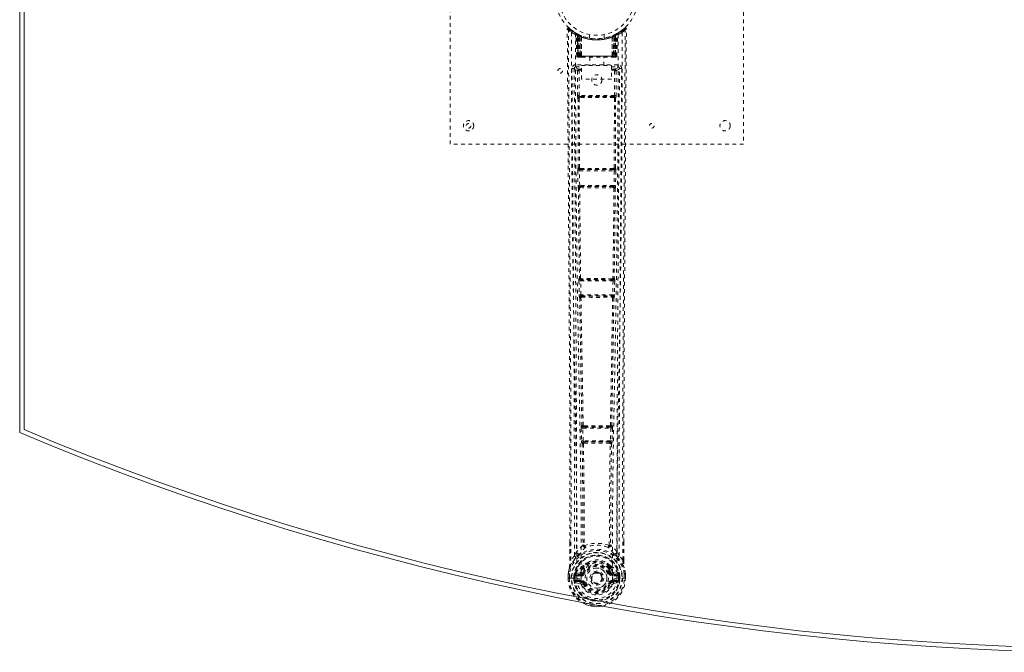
# Model space of a CAD drawing. Header units: inches. Extents: x 4.1 to 63.6, y 10.5 to 46.3.
# Tile 1 of 4: x 4.1 to 31, y 10.5 to 27.8. Entities that reach past the tile are written whole.
import ezdxf

# ---------------------------------------------------------------- set-up
doc = ezdxf.new("R2010")
doc.units = ezdxf.units.IN
doc.header["$MEASUREMENT"] = 0
doc.linetypes.add('SLD-Dashed', pattern=[0.075, 0.05, -0.025])
doc.linetypes.add('SLD-Solid', pattern=[0])

msp = doc.modelspace()

# ---------------------------------------------------------------- linework, layer by layer
at = {"color": 7, "linetype": 'SLD-Solid', "lineweight": 15}
for p, q in [((4.095, 16.541), (4.095, 40.291)), ((4.213, 16.62), (4.213, 40.213)), ((4.213, 40.213), (4.213, 16.62))]:
    msp.add_line(p, q, dxfattribs=at)
at = {"color": 7, "linetype": 'SLD-Dashed', "lineweight": 0}
for p, q in [((15.845, 24.416), (15.845, 32.416)), ((23.845, 32.416), (23.845, 24.416)), ((19.276, 27.443), (19.263, 27.451)), ((19.282, 27.438), (19.268, 27.446)), ((19.291, 27.418), (19.277, 27.426)), ((19.298, 26.82), (19.277, 27.426)), ((19.312, 26.82), (19.291, 27.418)), ((19.361, 27.398), (19.294, 27.432)), ((19.31, 27.411), (19.33, 26.817)), ((20.396, 27.432), (20.329, 27.398)), ((20.357, 26.817), (20.38, 27.411)), ((20.378, 26.82), (20.399, 27.418)), ((20.491, 27.493), (20.389, 27.429)), ((20.392, 26.82), (20.413, 27.426)), ((20.413, 27.426), (20.399, 27.418)), ((20.427, 27.451), (20.414, 27.443)), ((20.602, 27.581), (20.5, 27.5)), ((20.652, 27.558), (20.622, 27.558)), ((19.378, 27.372), (19.31, 27.407)), ((19.33, 26.82), (19.31, 27.407)), ((19.337, 27.378), (19.349, 27.404)), ((19.337, 27.378), (19.337, 26.82)), ((19.338, 26.82), (19.339, 27.377)), ((19.339, 27.377), (19.351, 27.403)), ((19.35, 27.371), (19.363, 27.397)), ((19.351, 26.82), (19.35, 27.371)), ((19.362, 27.397), (19.361, 27.398)), ((19.369, 26.82), (19.369, 27.363)), ((19.378, 27.372), (19.379, 27.371)), ((19.397, 26.82), (19.378, 27.372)), ((19.379, 27.371), (19.398, 26.82)), ((19.382, 27.388), (19.381, 27.389)), ((19.424, 27.342), (19.421, 27.344)), ((19.426, 26.82), (19.421, 27.344)), ((19.428, 27.369), (19.423, 27.371)), ((19.424, 27.342), (19.428, 26.82)), ((19.645, 27.405), (19.645, 27.309)), ((20.045, 27.309), (20.045, 27.405)), ((20.261, 26.82), (20.266, 27.342)), ((20.267, 27.371), (20.262, 27.369)), ((20.269, 27.344), (20.264, 26.82)), ((20.269, 27.344), (20.266, 27.342)), ((20.292, 26.82), (20.311, 27.371)), ((20.312, 27.372), (20.293, 26.82)), ((20.309, 27.389), (20.308, 27.388)), ((20.311, 27.371), (20.312, 27.372)), ((20.38, 27.407), (20.312, 27.372)), ((20.321, 27.363), (20.321, 26.82)), ((20.325, 27.396), (20.327, 27.397)), ((20.329, 27.398), (20.328, 27.397)), ((20.339, 27.403), (20.351, 27.377)), ((20.339, 26.82), (20.34, 27.371)), ((20.34, 27.404), (20.353, 27.378)), ((20.351, 27.377), (20.352, 26.82)), ((20.353, 26.82), (20.353, 27.378)), ((20.36, 26.82), (20.38, 27.407)), ((19.298, 26.82), (19.312, 26.82)), ((19.325, 26.792), (19.329, 26.791)), ((19.33, 26.82), (19.397, 26.82)), ((19.33, 26.791), (19.33, 26.791)), ((20.352, 26.82), (19.338, 26.82)), ((19.342, 26.791), (19.351, 26.791)), ((19.351, 26.82), (20.339, 26.82)), ((19.36, 26.791), (19.414, 26.791)), ((19.369, 26.82), (19.37, 26.82)), ((20.321, 26.82), (19.37, 26.82)), ((19.398, 26.82), (19.397, 26.82)), ((19.426, 26.82), (19.428, 26.82)), ((19.428, 26.82), (20.261, 26.82)), ((19.428, 26.791), (19.435, 26.791)), ((19.436, 26.791), (20.254, 26.791)), ((19.65, 26.791), (19.65, 26.559)), ((20.04, 26.559), (20.04, 26.791)), ((20.255, 26.791), (20.262, 26.791)), ((20.261, 26.82), (20.264, 26.82)), ((20.276, 26.791), (20.33, 26.791)), ((20.293, 26.82), (20.292, 26.82)), ((20.293, 26.82), (20.36, 26.82)), ((20.339, 26.793), (20.339, 26.82)), ((20.339, 26.791), (20.348, 26.791)), ((20.378, 26.82), (20.392, 26.82)), ((19.226, 26.484), (19.226, 26.475)), ((19.226, 26.475), (19.226, 26.473)), ((19.271, 26.582), (19.271, 26.522)), ((20.419, 26.582), (19.271, 26.582)), ((19.271, 26.522), (19.43, 26.522)), ((19.318, 26.42), (19.321, 25.746)), ((19.318, 26.42), (19.363, 26.42)), ((19.366, 25.746), (19.363, 26.42)), ((19.378, 26.434), (19.378, 26.464)), ((19.43, 26.464), (19.378, 26.464)), ((19.43, 26.434), (19.378, 26.434)), ((19.43, 26.187), (19.43, 26.559)), ((19.43, 26.559), (20.242, 26.559)), ((20.242, 26.559), (20.242, 26.187)), ((20.242, 26.522), (20.419, 26.522)), ((20.312, 26.464), (20.242, 26.464)), ((20.312, 26.434), (20.242, 26.434)), ((20.312, 26.434), (20.312, 26.464)), ((20.327, 26.42), (20.324, 25.746)), ((20.372, 26.42), (20.369, 25.746)), ((20.419, 26.522), (20.419, 26.582)), ((20.464, 26.475), (20.464, 26.484)), ((20.464, 26.473), (20.464, 26.475)), ((20.242, 26.187), (19.43, 26.187)), ((19.329, 25.671), (19.331, 25.671)), ((19.331, 25.671), (19.339, 23.765)), ((19.372, 23.764), (19.363, 25.67)), ((20.324, 25.746), (19.366, 25.746)), ((19.375, 25.716), (19.374, 25.716)), ((20.316, 25.716), (19.374, 25.716)), ((20.316, 25.716), (20.315, 25.716)), ((20.326, 25.67), (20.318, 23.764)), ((20.359, 25.671), (20.351, 23.765)), ((20.359, 25.671), (20.36, 25.671)), ((23.845, 24.416), (15.845, 24.416)), ((19.328, 23.688), (19.332, 23.289)), ((19.339, 23.765), (19.334, 23.763)), ((19.372, 23.689), (20.317, 23.689)), ((19.377, 23.29), (19.372, 23.689)), ((19.379, 23.719), (19.384, 23.721)), ((20.311, 23.719), (19.379, 23.719)), ((19.389, 23.751), (19.389, 23.751)), ((20.301, 23.751), (20.301, 23.751)), ((20.306, 23.721), (20.311, 23.719)), ((20.317, 23.689), (20.313, 23.29)), ((20.355, 23.763), (20.351, 23.765)), ((20.362, 23.688), (20.357, 23.289)), ((19.332, 23.289), (19.333, 23.262)), ((19.341, 23.215), (19.343, 23.213)), ((20.313, 23.29), (19.377, 23.29)), ((19.388, 23.259), (19.386, 23.26)), ((19.386, 23.26), (20.304, 23.26)), ((20.304, 23.26), (20.302, 23.259)), ((20.347, 23.213), (20.349, 23.215)), ((20.357, 23.289), (20.356, 23.262)), ((19.371, 20.757), (19.364, 20.754)), ((19.409, 20.71), (19.415, 20.713)), ((20.281, 20.71), (19.409, 20.71)), ((19.421, 20.742), (19.421, 20.742)), ((20.269, 20.742), (20.269, 20.742)), ((20.274, 20.713), (20.281, 20.71)), ((20.326, 20.754), (20.319, 20.757)), ((19.358, 20.679), (19.366, 20.298)), ((19.403, 20.68), (20.287, 20.68)), ((19.411, 20.299), (19.403, 20.68)), ((20.287, 20.68), (20.279, 20.299)), ((20.332, 20.679), (20.324, 20.298)), ((19.366, 20.298), (19.367, 20.27)), ((19.376, 20.223), (19.378, 20.222)), ((20.279, 20.299), (19.411, 20.299)), ((19.423, 20.268), (19.421, 20.269)), ((19.421, 20.269), (20.269, 20.269)), ((20.269, 20.269), (20.267, 20.268)), ((20.311, 20.222), (20.314, 20.223)), ((20.324, 20.298), (20.322, 20.27)), ((19.437, 16.738), (19.425, 16.734)), ((19.462, 16.66), (20.228, 16.66)), ((19.473, 16.318), (19.462, 16.66)), ((19.47, 16.69), (19.482, 16.695)), ((20.22, 16.69), (19.47, 16.69)), ((20.208, 16.695), (20.22, 16.69)), ((20.228, 16.66), (20.217, 16.318)), ((20.252, 16.738), (20.264, 16.734)), ((19.417, 16.659), (19.428, 16.317)), ((20.272, 16.659), (20.262, 16.317)), ((19.428, 16.317), (19.43, 16.289)), ((19.441, 16.242), (19.445, 16.241)), ((20.217, 16.318), (19.473, 16.318)), ((19.49, 16.287), (19.486, 16.288)), ((19.486, 16.288), (20.204, 16.288)), ((20.204, 16.288), (20.2, 16.287)), ((20.245, 16.241), (20.248, 16.242)), ((20.262, 16.317), (20.26, 16.289)), ((19.109, 13.06), (19.109, 13.526)), ((19.466, 13.465), (19.466, 13.465)), ((19.504, 13.468), (19.504, 13.468)), ((20.186, 13.468), (20.186, 13.468)), ((20.224, 13.465), (20.224, 13.465)), ((20.581, 13.06), (20.581, 13.552)), ((19.235, 13.176), (19.138, 13.061)), ((19.294, 13.288), (19.235, 13.176)), ((20.455, 13.176), (20.396, 13.288)), ((20.552, 13.061), (20.455, 13.176)), ((19.473, 12.897), (19.485, 12.915)), ((20.205, 12.915), (20.217, 12.897)), ((19.065, 12.562), (19.066, 12.679)), ((19.066, 12.679), (19.065, 12.562)), ((19.066, 12.684), (19.066, 12.679)), ((19.096, 12.679), (19.095, 12.563)), ((19.216, 12.562), (19.217, 12.635)), ((19.217, 12.636), (19.246, 12.634)), ((19.217, 12.635), (19.217, 12.636)), ((19.246, 12.634), (19.246, 12.563)), ((19.247, 12.635), (19.252, 12.654)), ((19.252, 12.654), (19.252, 12.639)), ((19.252, 12.639), (19.252, 12.563)), ((19.261, 12.681), (19.258, 12.677)), ((19.261, 12.681), (19.271, 12.691)), ((19.387, 12.713), (19.271, 12.691)), ((19.271, 12.691), (19.271, 12.691)), ((19.271, 12.691), (19.271, 12.691)), ((19.287, 12.658), (19.416, 12.683)), ((19.287, 12.658), (19.287, 12.628)), ((19.416, 12.658), (19.287, 12.658)), ((19.416, 12.683), (19.416, 12.658)), ((19.416, 12.628), (19.416, 12.658)), ((19.467, 12.87), (19.467, 12.841)), ((19.471, 12.724), (19.498, 12.713)), ((19.49, 12.866), (19.49, 12.837)), ((20.192, 12.713), (20.219, 12.724)), ((20.2, 12.837), (20.199, 12.866)), ((20.223, 12.87), (20.223, 12.841)), ((20.274, 12.683), (20.403, 12.658)), ((20.274, 12.683), (20.274, 12.658)), ((20.403, 12.658), (20.274, 12.658)), ((20.274, 12.628), (20.274, 12.658)), ((20.419, 12.691), (20.303, 12.713)), ((20.403, 12.628), (20.403, 12.658)), ((20.419, 12.691), (20.429, 12.681)), ((20.432, 12.677), (20.429, 12.681)), ((20.437, 12.654), (20.438, 12.639)), ((20.443, 12.635), (20.437, 12.654)), ((20.438, 12.639), (20.438, 12.563)), ((20.443, 12.634), (20.473, 12.636)), ((20.444, 12.563), (20.443, 12.634)), ((20.473, 12.636), (20.473, 12.635)), ((20.473, 12.635), (20.473, 12.563)), ((20.595, 12.563), (20.594, 12.679)), ((20.624, 12.679), (20.624, 12.684)), ((20.625, 12.562), (20.624, 12.679)), ((20.625, 12.562), (20.624, 12.679)), ((19.065, 12.562), (19.069, 12.562)), ((19.069, 12.562), (19.122, 12.562)), ((19.122, 12.562), (19.145, 12.562)), ((19.145, 12.562), (19.148, 12.562)), ((19.148, 12.562), (19.296, 12.562)), ((19.252, 12.563), (19.246, 12.563)), ((19.269, 12.44), (19.388, 12.417)), ((19.416, 12.628), (19.287, 12.628)), ((19.3, 12.506), (19.3, 12.476)), ((19.3, 12.506), (19.416, 12.506)), ((19.416, 12.456), (19.3, 12.476)), ((19.3, 12.476), (19.416, 12.476)), ((19.416, 12.506), (19.416, 12.476)), ((19.416, 12.456), (19.416, 12.476)), ((19.498, 12.422), (19.476, 12.413)), ((19.688, 12.567), (19.689, 12.582)), ((19.689, 12.558), (19.688, 12.567)), ((20.214, 12.413), (20.192, 12.422)), ((20.214, 12.413), (20.268, 12.39)), ((20.403, 12.628), (20.274, 12.628)), ((20.274, 12.506), (20.274, 12.476)), ((20.274, 12.506), (20.39, 12.506)), ((20.39, 12.476), (20.274, 12.456)), ((20.274, 12.456), (20.274, 12.476)), ((20.274, 12.476), (20.39, 12.476)), ((20.302, 12.417), (20.42, 12.44)), ((20.39, 12.476), (20.39, 12.506)), ((20.393, 12.562), (20.541, 12.562)), ((20.438, 12.563), (20.444, 12.563)), ((20.541, 12.562), (20.544, 12.562)), ((20.544, 12.562), (20.567, 12.562)), ((20.567, 12.562), (20.621, 12.562)), ((20.621, 12.562), (20.625, 12.562))]:
    msp.add_line(p, q, dxfattribs=at)
at = {"color": 7, "linetype": 'SLD-Dashed', "lineweight": 0, "flags": 128}
for points in [[(19.086, 27.578), (19.079, 27.582), (19.071, 27.584), (19.063, 27.585), (19.055, 27.584), (19.048, 27.58), (19.043, 27.575), (19.04, 27.568), (19.038, 27.561)], [(19.109, 13.526), (19.108, 16.684), (19.089, 20.308), (19.064, 23.933), (19.038, 27.558)], [(19.038, 27.558), (19.039, 27.558), (19.04, 27.558), (19.047, 27.558), (19.056, 27.558), (19.062, 27.558), (19.068, 27.558)], [(19.138, 13.061), (19.14, 13.911), (19.141, 14.8), (19.14, 15.73), (19.138, 16.695), (19.135, 17.486), (19.132, 18.117), (19.128, 18.791), (19.124, 19.508), (19.123, 19.704), (19.122, 19.904), (19.12, 20.106), (19.119, 20.311), (19.118, 20.429), (19.117, 20.678), (19.115, 20.95), (19.112, 21.384), (19.109, 21.865), (19.105, 22.395), (19.101, 22.972), (19.098, 23.36), (19.095, 23.766), (19.092, 24.213), (19.089, 24.657), (19.086, 25.072), (19.082, 25.563), (19.079, 26.008), (19.076, 26.408), (19.074, 26.763), (19.071, 27.073), (19.069, 27.338), (19.068, 27.559)], [(19.157, 27.464), (19.158, 25.369), (19.169, 23.274), (19.192, 21.182), (19.224, 19.092), (19.248, 17.78), (19.271, 16.47), (19.291, 15.164), (19.302, 13.861), (19.297, 12.562)], [(19.414, 12.538), (19.42, 14.011), (19.405, 15.49), (19.379, 16.974), (19.35, 18.46), (19.323, 19.948), (19.295, 21.812), (19.276, 23.676), (19.267, 25.542), (19.266, 27.409)], [(19.299, 27.43), (19.293, 27.431), (19.287, 27.427), (19.283, 27.421)], [(19.348, 27.401), (19.341, 27.407), (19.333, 27.412)], [(20.424, 27.409), (20.423, 25.542), (20.414, 23.676), (20.395, 21.812), (20.367, 19.948), (20.339, 18.46), (20.31, 16.974), (20.285, 15.49), (20.27, 14.011), (20.276, 12.538)], [(20.357, 27.412), (20.349, 27.407), (20.342, 27.401)], [(20.533, 27.464), (20.532, 25.369), (20.521, 23.274), (20.498, 21.182), (20.466, 19.092), (20.442, 17.78), (20.419, 16.47), (20.399, 15.164), (20.388, 13.861), (20.393, 12.562)], [(20.552, 13.061), (20.55, 13.756), (20.549, 14.483), (20.549, 15.245), (20.55, 16.039), (20.553, 16.823), (20.555, 17.493), (20.558, 18.126), (20.562, 18.799), (20.566, 19.513), (20.567, 19.709), (20.568, 19.907), (20.569, 20.108), (20.571, 20.311), (20.571, 20.426), (20.573, 20.672), (20.575, 20.941), (20.578, 21.372), (20.581, 21.853), (20.585, 22.384), (20.589, 22.964), (20.592, 23.355), (20.595, 23.765), (20.598, 24.17), (20.6, 24.552), (20.603, 24.919), (20.608, 25.54), (20.612, 26.114), (20.615, 26.641), (20.619, 27.123), (20.622, 27.558)], [(20.581, 13.552), (20.582, 16.684), (20.601, 20.308), (20.626, 23.933), (20.652, 27.558)], [(19.423, 27.371), (19.424, 27.37), (19.425, 27.368), (19.425, 27.365), (19.425, 27.362), (19.425, 27.358), (19.424, 27.354), (19.422, 27.349), (19.421, 27.344)], [(20.083, 27.315), (20.061, 27.31), (20.059, 27.309)], [(20.267, 27.371), (20.266, 27.37), (20.265, 27.368), (20.265, 27.365), (20.265, 27.362), (20.265, 27.358), (20.266, 27.354), (20.268, 27.349), (20.269, 27.344)], [(19.337, 26.82), (19.322, 26.82), (19.309, 26.82), (19.301, 26.82), (19.298, 26.82)], [(19.312, 26.82), (19.315, 26.82), (19.324, 26.82), (19.336, 26.82), (19.351, 26.82)], [(19.369, 26.82), (19.361, 26.82), (19.354, 26.82), (19.347, 26.82), (19.341, 26.82), (19.336, 26.82), (19.332, 26.82), (19.33, 26.82), (19.33, 26.82)], [(19.398, 26.82), (19.401, 26.82), (19.407, 26.82), (19.416, 26.82), (19.426, 26.82)], [(19.435, 26.791), (19.433, 26.792), (19.432, 26.794), (19.43, 26.796), (19.429, 26.8), (19.428, 26.804), (19.427, 26.809), (19.426, 26.815), (19.426, 26.82)], [(20.264, 26.82), (20.264, 26.815), (20.263, 26.809), (20.262, 26.804), (20.261, 26.8), (20.26, 26.796), (20.258, 26.794), (20.256, 26.792), (20.255, 26.791)], [(20.264, 26.82), (20.274, 26.82), (20.283, 26.82), (20.289, 26.82), (20.292, 26.82)], [(20.36, 26.82), (20.36, 26.82), (20.358, 26.82), (20.354, 26.82), (20.349, 26.82), (20.343, 26.82), (20.336, 26.82), (20.329, 26.82), (20.321, 26.82)], [(20.339, 26.82), (20.353, 26.82), (20.366, 26.82), (20.375, 26.82), (20.378, 26.82)], [(20.392, 26.82), (20.389, 26.82), (20.38, 26.82), (20.368, 26.82), (20.352, 26.82)], [(20.358, 26.812), (20.359, 26.814), (20.36, 26.82)], [(19.166, 26.477), (19.17, 25.849), (19.175, 25.187), (19.177, 24.917), (19.178, 24.71), (19.18, 24.519), (19.181, 24.296), (19.183, 24.037), (19.185, 23.746), (19.188, 23.423), (19.19, 23.074), (19.193, 22.748), (19.195, 22.448), (19.197, 22.174), (19.201, 21.604), (19.205, 20.947), (19.21, 20.291), (19.214, 19.672), (19.218, 18.991), (19.225, 17.84), (19.23, 16.676), (19.234, 15.494), (19.236, 14.332), (19.235, 13.176)], [(19.226, 26.477), (19.249, 26.448), (19.318, 26.42)], [(19.226, 26.477), (19.249, 23.179), (19.273, 19.882), (19.29, 16.585), (19.294, 13.288)], [(19.363, 26.465), (19.294, 26.493), (19.271, 26.522)], [(19.363, 26.465), (19.352, 26.463), (19.342, 26.459), (19.336, 26.452), (19.334, 26.444), (19.336, 26.436), (19.342, 26.428), (19.352, 26.423), (19.363, 26.42)], [(20.419, 26.522), (20.396, 26.493), (20.327, 26.465)], [(20.327, 26.42), (20.338, 26.423), (20.347, 26.428), (20.353, 26.436), (20.356, 26.444), (20.353, 26.452), (20.347, 26.459), (20.338, 26.463), (20.327, 26.465)], [(20.372, 26.42), (20.37, 26.42), (20.367, 26.42), (20.363, 26.42), (20.357, 26.42), (20.351, 26.42), (20.343, 26.42), (20.335, 26.42), (20.327, 26.42)], [(20.372, 26.42), (20.441, 26.448), (20.462, 26.474)], [(20.396, 13.288), (20.399, 16.585), (20.417, 19.882), (20.44, 23.179), (20.464, 26.477)], [(20.455, 13.176), (20.454, 14.404), (20.456, 15.635), (20.46, 16.879), (20.466, 18.14), (20.474, 19.354), (20.482, 20.568), (20.483, 20.74), (20.484, 20.918), (20.485, 21.1), (20.487, 21.287), (20.488, 21.479), (20.489, 21.605), (20.491, 21.82), (20.492, 22.062), (20.494, 22.332), (20.497, 22.651), (20.499, 23.002), (20.502, 23.385), (20.505, 23.742), (20.507, 24.061), (20.509, 24.323), (20.51, 24.552), (20.512, 24.747), (20.513, 24.837), (20.514, 24.972), (20.514, 25.105), (20.515, 25.236), (20.516, 25.367), (20.52, 25.934), (20.524, 26.477)], [(19.366, 25.746), (19.358, 25.746), (19.35, 25.746), (19.342, 25.746), (19.336, 25.746), (19.33, 25.746), (19.326, 25.746), (19.323, 25.746), (19.321, 25.746)], [(19.375, 25.716), (19.365, 25.714), (19.356, 25.71), (19.349, 25.705), (19.346, 25.697), (19.346, 25.689), (19.349, 25.682), (19.355, 25.675), (19.363, 25.67)], [(20.309, 25.684), (20.079, 25.684), (19.845, 25.684), (19.611, 25.684), (19.381, 25.684)], [(20.302, 25.715), (20.19, 25.715), (20.078, 25.715), (19.965, 25.715), (19.851, 25.715), (19.724, 25.715), (19.597, 25.715), (19.489, 25.715), (19.388, 25.715)], [(20.326, 25.67), (20.335, 25.675), (20.341, 25.682), (20.344, 25.689), (20.344, 25.697), (20.34, 25.704), (20.334, 25.71), (20.325, 25.714), (20.315, 25.716)], [(20.369, 25.746), (20.367, 25.746), (20.364, 25.746), (20.36, 25.746), (20.354, 25.746), (20.348, 25.746), (20.34, 25.746), (20.332, 25.746), (20.324, 25.746)], [(19.372, 23.689), (19.364, 23.689), (19.356, 23.689), (19.349, 23.688), (19.342, 23.688), (19.337, 23.688), (19.332, 23.688), (19.329, 23.688), (19.328, 23.688)], [(19.372, 23.764), (19.364, 23.759), (19.358, 23.753), (19.356, 23.745), (19.356, 23.738), (19.359, 23.731), (19.366, 23.726), (19.374, 23.722), (19.384, 23.721)], [(20.306, 23.721), (20.316, 23.722), (20.324, 23.726), (20.33, 23.731), (20.334, 23.738), (20.334, 23.745), (20.331, 23.753), (20.326, 23.759), (20.318, 23.764)], [(20.362, 23.688), (20.361, 23.688), (20.357, 23.688), (20.353, 23.688), (20.348, 23.688), (20.341, 23.688), (20.334, 23.689), (20.326, 23.689), (20.317, 23.689)], [(19.377, 23.29), (19.362, 23.29), (19.347, 23.29), (19.337, 23.289), (19.332, 23.289)], [(19.343, 23.213), (19.355, 21.985), (19.371, 20.757)], [(19.388, 23.259), (19.378, 23.258), (19.369, 23.254), (19.362, 23.248), (19.359, 23.24), (19.358, 23.232), (19.362, 23.224), (19.368, 23.217), (19.376, 23.212)], [(19.404, 20.755), (19.389, 21.983), (19.376, 23.212)], [(20.313, 23.212), (20.301, 21.983), (20.285, 20.755)], [(20.313, 23.212), (20.322, 23.217), (20.328, 23.224), (20.331, 23.232), (20.331, 23.24), (20.328, 23.248), (20.321, 23.254), (20.312, 23.258), (20.302, 23.259)], [(20.357, 23.289), (20.356, 23.289), (20.353, 23.289), (20.348, 23.29), (20.343, 23.29), (20.336, 23.29), (20.329, 23.29), (20.321, 23.29), (20.313, 23.29)], [(20.347, 23.213), (20.335, 21.985), (20.319, 20.757)], [(19.404, 20.755), (19.396, 20.75), (19.391, 20.744), (19.388, 20.737), (19.388, 20.729), (19.391, 20.723), (19.397, 20.718), (19.406, 20.714), (19.415, 20.713)], [(20.274, 20.713), (20.284, 20.714), (20.292, 20.718), (20.299, 20.723), (20.302, 20.729), (20.302, 20.737), (20.299, 20.744), (20.293, 20.75), (20.285, 20.755)], [(19.403, 20.68), (19.395, 20.68), (19.387, 20.68), (19.379, 20.679), (19.373, 20.679), (19.367, 20.679), (19.363, 20.679), (19.36, 20.679), (19.358, 20.679)], [(20.332, 20.679), (20.33, 20.679), (20.327, 20.679), (20.323, 20.679), (20.317, 20.679), (20.31, 20.679), (20.303, 20.68), (20.295, 20.68), (20.287, 20.68)], [(19.411, 20.299), (19.395, 20.298), (19.381, 20.298), (19.371, 20.298), (19.366, 20.298)], [(19.378, 20.222), (19.407, 18.478), (19.437, 16.738)], [(19.423, 20.268), (19.413, 20.266), (19.404, 20.262), (19.397, 20.256), (19.393, 20.248), (19.393, 20.24), (19.397, 20.232), (19.403, 20.225), (19.412, 20.22)], [(19.411, 20.299), (19.412, 20.288), (19.414, 20.278), (19.417, 20.272), (19.421, 20.269), (19.421, 20.269)], [(19.473, 16.735), (19.442, 18.475), (19.412, 20.22)], [(20.277, 20.22), (20.248, 18.475), (20.217, 16.735)], [(20.311, 20.222), (20.283, 18.478), (20.252, 16.738)], [(20.277, 20.22), (20.286, 20.225), (20.293, 20.232), (20.296, 20.24), (20.296, 20.248), (20.293, 20.256), (20.286, 20.262), (20.277, 20.266), (20.267, 20.268)], [(20.324, 20.298), (20.322, 20.298), (20.319, 20.298), (20.314, 20.298), (20.309, 20.298), (20.302, 20.298), (20.295, 20.298), (20.287, 20.299), (20.279, 20.299)], [(19.462, 16.66), (19.454, 16.66), (19.446, 16.66), (19.439, 16.66), (19.433, 16.659), (19.427, 16.659), (19.423, 16.659), (19.419, 16.659), (19.417, 16.659)], [(19.473, 16.735), (19.465, 16.73), (19.459, 16.724), (19.456, 16.717), (19.456, 16.71), (19.459, 16.704), (19.465, 16.699), (19.473, 16.696), (19.482, 16.695)], [(19.47, 16.69), (19.466, 16.688), (19.463, 16.681), (19.463, 16.677), (19.462, 16.672), (19.462, 16.666), (19.462, 16.66)], [(20.208, 16.695), (20.217, 16.696), (20.225, 16.699), (20.231, 16.704), (20.234, 16.71), (20.234, 16.717), (20.231, 16.724), (20.225, 16.73), (20.217, 16.735)], [(20.228, 16.66), (20.228, 16.666), (20.228, 16.672), (20.227, 16.677), (20.226, 16.681), (20.224, 16.688), (20.22, 16.69)], [(20.272, 16.659), (20.27, 16.659), (20.267, 16.659), (20.263, 16.659), (20.257, 16.659), (20.251, 16.66), (20.244, 16.66), (20.236, 16.66), (20.228, 16.66)], [(19.473, 16.318), (19.465, 16.318), (19.457, 16.318), (19.45, 16.318), (19.443, 16.317), (19.438, 16.317), (19.433, 16.317), (19.43, 16.317), (19.428, 16.317)], [(19.445, 16.241), (19.463, 14.855), (19.468, 13.474)], [(19.49, 16.287), (19.479, 16.286), (19.47, 16.281), (19.464, 16.275), (19.46, 16.267), (19.461, 16.258), (19.464, 16.25), (19.471, 16.242), (19.481, 16.237)], [(19.473, 16.318), (19.473, 16.313), (19.474, 16.307), (19.477, 16.297), (19.481, 16.291), (19.485, 16.289), (19.486, 16.288), (19.486, 16.288)], [(19.481, 16.237), (19.498, 14.85), (19.504, 13.468)], [(20.186, 13.468), (20.191, 14.85), (20.209, 16.237)], [(20.209, 16.237), (20.218, 16.242), (20.225, 16.25), (20.229, 16.258), (20.23, 16.267), (20.226, 16.275), (20.22, 16.281), (20.211, 16.286), (20.2, 16.287)], [(20.204, 16.288), (20.204, 16.288), (20.204, 16.288), (20.205, 16.289), (20.206, 16.289), (20.208, 16.291), (20.212, 16.297), (20.216, 16.307), (20.217, 16.313), (20.217, 16.318)], [(20.262, 16.317), (20.26, 16.317), (20.257, 16.317), (20.252, 16.317), (20.247, 16.317), (20.24, 16.318), (20.233, 16.318), (20.225, 16.318), (20.217, 16.318)], [(20.245, 16.241), (20.227, 14.855), (20.222, 13.474)], [(19.112, 13.527), (19.111, 13.343), (19.11, 13.061)], [(19.466, 13.465), (19.374, 13.382), (19.294, 13.288)], [(19.466, 13.465), (19.468, 13.455), (19.472, 13.446), (19.479, 13.44), (19.486, 13.437), (19.495, 13.437), (19.502, 13.441), (19.509, 13.448), (19.514, 13.458)], [(19.504, 13.468), (19.504, 13.466), (19.505, 13.464), (19.507, 13.461), (19.514, 13.458)], [(20.176, 13.458), (20.183, 13.461), (20.185, 13.464), (20.186, 13.466), (20.186, 13.468)], [(20.176, 13.458), (20.181, 13.448), (20.187, 13.441), (20.195, 13.437), (20.203, 13.437), (20.211, 13.44), (20.217, 13.446), (20.222, 13.455), (20.224, 13.465)], [(20.396, 13.288), (20.316, 13.382), (20.224, 13.465)], [(20.58, 13.061), (20.579, 13.341), (20.578, 13.552)], [(19.387, 13.239), (19.381, 13.233), (19.372, 13.224)], [(20.318, 13.224), (20.308, 13.233), (20.303, 13.239)], [(19.277, 13.136), (19.176, 13.013), (19.096, 12.858)], [(19.138, 13.061), (19.131, 13.061), (19.125, 13.061), (19.12, 13.061), (19.115, 13.061), (19.112, 13.061), (19.11, 13.061), (19.108, 13.061), (19.109, 13.06)], [(19.614, 13.005), (19.561, 12.977), (19.485, 12.915)], [(20.205, 12.915), (20.129, 12.977), (20.076, 13.005)], [(20.413, 13.136), (20.513, 13.013), (20.593, 12.858)], [(20.581, 13.06), (20.581, 13.061), (20.58, 13.061), (20.578, 13.061), (20.574, 13.061), (20.57, 13.061), (20.565, 13.061), (20.558, 13.061), (20.552, 13.061)], [(19.096, 12.858), (19.08, 12.78), (19.066, 12.684)], [(19.066, 12.679), (19.079, 12.773), (19.095, 12.847)], [(19.066, 12.684), (19.067, 12.683), (19.069, 12.683), (19.072, 12.683), (19.076, 12.682), (19.08, 12.681), (19.085, 12.681), (19.09, 12.68), (19.096, 12.679)], [(19.066, 12.679), (19.066, 12.679), (19.066, 12.679)], [(19.096, 12.858), (19.095, 12.853), (19.095, 12.847)], [(19.246, 12.634), (19.247, 12.634), (19.247, 12.635)], [(19.287, 12.628), (19.269, 12.631), (19.252, 12.639)], [(19.414, 12.735), (19.401, 12.718), (19.387, 12.713)], [(19.467, 12.841), (19.439, 12.794), (19.414, 12.735)], [(19.52, 12.823), (19.494, 12.779), (19.471, 12.724)], [(19.526, 12.701), (19.521, 12.704), (19.515, 12.706), (19.511, 12.708), (19.507, 12.709), (19.503, 12.711), (19.501, 12.712), (19.499, 12.713), (19.498, 12.713)], [(20.164, 12.701), (20.169, 12.704), (20.174, 12.706), (20.179, 12.708), (20.183, 12.709), (20.187, 12.711), (20.189, 12.712), (20.191, 12.713), (20.192, 12.713)], [(20.223, 12.841), (20.25, 12.794), (20.276, 12.735)], [(20.276, 12.735), (20.289, 12.718), (20.303, 12.713)], [(20.438, 12.639), (20.421, 12.631), (20.403, 12.628)], [(20.443, 12.635), (20.443, 12.634), (20.443, 12.634)], [(20.595, 12.847), (20.595, 12.853), (20.593, 12.858)], [(20.624, 12.684), (20.612, 12.77), (20.593, 12.858)], [(20.624, 12.684), (20.623, 12.683), (20.621, 12.683), (20.618, 12.683), (20.614, 12.682), (20.61, 12.681), (20.605, 12.681), (20.6, 12.68), (20.594, 12.679)], [(20.594, 12.679), (20.601, 12.679), (20.607, 12.679), (20.612, 12.679), (20.617, 12.679), (20.621, 12.679), (20.623, 12.679), (20.624, 12.679), (20.624, 12.679)], [(20.624, 12.679), (20.611, 12.773), (20.595, 12.847)], [(19.065, 12.562), (19.065, 12.562), (19.065, 12.562)], [(19.246, 12.563), (19.243, 12.563), (19.236, 12.563), (19.227, 12.562), (19.216, 12.562)], [(19.257, 12.489), (19.276, 12.502), (19.3, 12.506)], [(20.276, 12.538), (20.27, 12.459), (20.246, 12.383), (20.206, 12.313), (20.152, 12.251), (20.086, 12.202), (20.01, 12.165), (19.929, 12.143), (19.845, 12.135), (19.761, 12.143), (19.68, 12.165), (19.604, 12.202), (19.538, 12.251), (19.483, 12.313), (19.444, 12.383), (19.42, 12.459), (19.414, 12.538)], [(19.526, 12.433), (19.521, 12.431), (19.515, 12.429), (19.511, 12.427), (19.507, 12.425), (19.503, 12.424), (19.501, 12.423), (19.499, 12.422), (19.498, 12.422)], [(20.164, 12.433), (20.169, 12.431), (20.174, 12.429), (20.179, 12.427), (20.183, 12.425), (20.187, 12.424), (20.189, 12.423), (20.191, 12.422), (20.192, 12.422)], [(20.39, 12.506), (20.413, 12.502), (20.433, 12.489)], [(20.625, 12.562), (20.625, 12.562), (20.624, 12.562), (20.621, 12.562), (20.618, 12.562), (20.613, 12.562), (20.607, 12.562), (20.601, 12.563), (20.595, 12.563)]]:
    msp.add_lwpolyline(points, dxfattribs=at)
at = {"color": 7, "linetype": 'SLD-Dashed', "lineweight": 0}
for centre, radius in [((19.845, 28.416), 1.125), ((19.845, 28.416), 1.03), ((18.845, 26.416), 0.0625), ((19.845, 26.166), 0.14), ((16.345, 24.916), 0.141), ((23.345, 24.916), 0.141), ((16.345, 24.916), 0.0625), ((21.345, 24.916), 0.0625), ((19.845, 12.567), 0.7), ((19.845, 12.567), 0.69), ((19.845, 12.567), 0.623), ((19.845, 12.567), 0.32), ((19.845, 12.567), 0.275), ((19.845, 12.567), 0.188), ((19.845, 12.567), 0.156), ((19.845, 12.567), 0.142), ((19.845, 12.567), 0.139), ((19.845, 12.567), 0.138)]:
    msp.add_circle(centre, radius, dxfattribs=at)
for centre, radius, start, end in [((19.068, 27.558), 0.03, 47.8347, 180.4054), ((19.833, 28.443), 1.19, 228.0493, 235.3505), ((17.885, 28.651), 1.61, 317.2747, 318.3417), ((19.845, 28.416), 1.157, 227.8259, 312.172), ((19.836, 28.405), 1.113, 227.9439, 235.378), ((19.187, 27.464), 0.03, 55.9273, 179.6893), ((19.829, 28.647), 1.361, 240.3937, 245.5384), ((19.845, 28.417), 1.128, 235.3403, 240.465), ((19.247, 27.425), 0.03, 1.985, 58.8969), ((19.307, 27.396), 0.043, 114.1871, 162.9869), ((19.845, 28.448), 1.19, 240.8755, 299.1245), ((19.613, 28.014), 0.663, 239.3288, 241.6866), ((19.261, 27.417), 0.0299, 1.909, 59.6779), ((19.796, 28.331), 1.029, 239.6479, 242.7045), ((19.841, 28.058), 0.847, 228.2543, 233.4579), ((19.845, 28.416), 1.128, 240.4664, 299.5336), ((19.819, 28.027), 0.807, 229.0497, 234.4357), ((19.28, 27.406), 0.0299, 1.8014, 60.7311), ((19.841, 28.409), 1.119, 240.7476, 245.7114), ((19.286, 27.41), 0.0234, 351.7174, 54.9055), ((19.843, 28.421), 1.132, 294.318, 299.2217), ((19.872, 28.026), 0.805, 305.5567, 310.9564), ((19.851, 28.056), 0.844, 306.5323, 311.7566), ((20.41, 27.406), 0.0299, 119.2642, 178.1954), ((20.409, 27.408), 0.0278, 118.0285, 181.5777), ((19.848, 28.411), 1.121, 298.6643, 300.3097), ((20.429, 27.417), 0.0299, 120.3188, 178.0983), ((19.845, 28.416), 1.128, 299.534, 304.6615), ((20.383, 27.396), 0.043, 17.0279, 65.7978), ((20.427, 27.43), 0.0187, 140.8823, 203.0609), ((20.443, 27.425), 0.03, 121.0998, 178.0142), ((19.861, 28.647), 1.361, 294.4619, 299.607), ((19.854, 28.404), 1.112, 304.6183, 312.0555), ((20.503, 27.464), 0.03, 0.3214, 124.0489), ((19.855, 28.445), 1.192, 304.6558, 311.9426), ((20.622, 27.558), 0.03, 359.5961, 132.1638), ((20.513, 27.48), 0.135, 35.7953, 48.5916), ((19.833, 28.04), 0.821, 230.3702, 235.5633), ((19.845, 28.415), 1.155, 244.0067, 295.9933), ((19.845, 28.415), 1.155, 244.6488, 295.3509), ((19.348, 27.371), 0.0297, 1.4839, 64.4621), ((19.349, 27.371), 0.0297, 1.4704, 64.5443), ((19.453, 27.335), 0.0882, 143.2271, 162.0681), ((19.845, 28.415), 1.156, 245.6757, 294.3249), ((19.806, 27.975), 0.74, 234.7578, 238.6237), ((19.394, 27.36), 0.0345, 328.9519, 15.141), ((19.845, 28.38), 1.12, 247.9154, 292.0846), ((20.295, 27.36), 0.0345, 164.8488, 211.0533), ((19.884, 27.976), 0.74, 301.3933, 305.2424), ((20.227, 27.33), 0.0995, 18.8651, 35.5599), ((20.34, 27.371), 0.0297, 115.4577, 178.524), ((20.342, 27.371), 0.0297, 115.5272, 178.5303), ((19.859, 28.036), 0.817, 304.4236, 309.6448), ((20.291, 27.359), 0.0504, 13.5659, 46.9707), ((19.328, 26.821), 0.03, 181.9942, 269.9952), ((19.329, 26.822), 0.0305, 182.3575, 249.586), ((19.342, 26.821), 0.03, 181.9925, 246.487), ((19.342, 26.823), 0.0314, 237.5216, 270.7079), ((19.36, 26.821), 0.03, 181.9302, 269.938), ((19.374, 26.839), 0.0478, 202.996, 265.2695), ((19.372, 26.606), 0.19, 100.3584, 102.7284), ((19.364, 26.716), 0.0779, 99.468, 105.0378), ((19.954, 26.814), 0.603, 179.3786, 181.9516), ((21.024, 26.816), 1.655, 179.8656, 180.8681), ((19.427, 26.821), 0.0299, 181.7985, 269.813), ((19.428, 26.821), 0.0299, 181.7954, 269.8117), ((19.463, 26.814), 0.0354, 169.2691, 219.2351), ((20.227, 26.814), 0.0354, 320.7649, 10.7309), ((20.262, 26.821), 0.0299, 270.1893, 358.2037), ((20.263, 26.821), 0.0299, 270.1883, 358.2024), ((19.844, 26.813), 0.477, 357.3586, 0.8398), ((20.324, 26.831), 0.0394, 264.2289, 324.8136), ((20.33, 26.821), 0.03, 270.061, 358.0708), ((20.325, 26.711), 0.0834, 75.4903, 80.9077), ((20.348, 26.823), 0.0318, 269.3278, 299.9502), ((20.309, 26.889), 0.105, 294.0086, 319.1313), ((20.348, 26.821), 0.03, 293.8891, 358.0178), ((20.362, 26.821), 0.03, 270.0062, 358.0022), ((19.271, 26.477), 0.105, 90.0102, 180.4156), ((19.215, 21.573), 4.904, 89.8775, 90.5785), ((19.269, 26.48), 0.0425, 88.2421, 173.9171), ((19.363, 26.42), 0.0451, 90.4302, 180.0586), ((19.376, 26.638), 0.174, 265.5859, 270.6332), ((19.379, 26.418), 0.0164, 93.5286, 173.2583), ((20.314, 26.618), 0.154, 269.0363, 274.7449), ((20.311, 26.418), 0.0168, 7.7511, 85.4576), ((20.327, 26.42), 0.0451, 359.892, 89.5753), ((20.419, 26.477), 0.105, 359.5868, 89.9887), ((20.421, 26.48), 0.0425, 6.0842, 91.7581), ((20.475, 21.571), 4.906, 89.4216, 90.1224), ((19.509, 25.729), 0.189, 175.0003, 198.0131), ((19.375, 25.671), 0.0451, 91.3602, 180.0702), ((19.376, 25.671), 0.0451, 91.362, 180.0676), ((19.357, 26.037), 0.367, 265.803, 270.9194), ((19.384, 25.663), 0.0214, 97.2244, 161.9886), ((19.407, 25.741), 0.0412, 172.7595, 216.7908), ((19.386, 25.787), 0.0721, 261.2492, 271.9874), ((19.421, 25.691), 0.0405, 143.8474, 189.7691), ((20.305, 25.781), 0.0658, 267.484, 279.2705), ((20.269, 25.691), 0.0404, 350.221, 36.1781), ((20.307, 25.664), 0.0202, 15.8475, 84.9904), ((20.314, 25.671), 0.0451, 359.9293, 88.6395), ((20.288, 25.74), 0.037, 320.5918, 9.8579), ((20.315, 25.671), 0.0451, 359.9298, 88.6398), ((20.332, 26.047), 0.378, 269.1508, 274.1289), ((20.181, 25.729), 0.189, 341.9905, 4.998), ((19.526, 23.708), 0.2, 163.942, 185.6719), ((19.38, 23.764), 0.0451, 180.8828, 269.4896), ((19.366, 24.024), 0.26, 264.1344, 271.4307), ((19.384, 23.766), 0.0451, 180.8831, 269.4728), ((19.391, 23.77), 0.0194, 197.432, 264.4706), ((19.408, 23.696), 0.0366, 142.4378, 192.0431), ((19.395, 23.659), 0.0626, 88.4849, 99.9214), ((19.427, 23.745), 0.0382, 171.7074, 217.5788), ((19.845, -11.231), 34.984, 89.2531, 90.7469), ((19.845, -9.691), 33.416, 89.2308, 90.7692), ((20.263, 23.745), 0.0382, 322.4291, 8.2891), ((20.295, 23.656), 0.0658, 80.3559, 91.2378), ((20.299, 23.771), 0.0201, 276.8458, 341.2437), ((20.306, 23.766), 0.0451, 270.5272, 359.1184), ((20.31, 23.764), 0.0451, 270.5106, 359.117), ((20.282, 23.696), 0.0366, 347.9621, 37.557), ((20.324, 24.024), 0.26, 268.5733, 275.8581), ((20.164, 23.708), 0.199, 354.3249, 16.0594), ((19.444, 23.256), 0.111, 176.9544, 201.7369), ((19.386, 23.215), 0.0451, 90.5285, 180.4771), ((19.388, 23.214), 0.0451, 90.5353, 180.4854), ((19.369, 23.441), 0.229, 263.4321, 271.7497), ((19.397, 23.206), 0.0213, 96.6928, 162.2622), ((19.415, 23.285), 0.0382, 171.9665, 220.192), ((19.4, 23.331), 0.0726, 260.4365, 271.2296), ((19.436, 23.233), 0.0421, 144.1799, 189.102), ((19.845, 57.44), 34.216, 269.2453, 270.7547), ((19.845, 56.835), 33.58, 269.2436, 270.7564), ((20.29, 23.327), 0.069, 268.4868, 279.8472), ((20.254, 23.233), 0.0421, 350.8975, 35.8247), ((20.294, 23.206), 0.0205, 16.4268, 84.6145), ((20.301, 23.214), 0.0451, 359.5191, 89.4633), ((20.275, 23.285), 0.0382, 319.817, 8.0245), ((20.304, 23.215), 0.0451, 359.5182, 89.4746), ((20.32, 23.441), 0.229, 268.2507, 276.5671), ((20.246, 23.256), 0.111, 338.267, 3.0394), ((19.554, 20.7), 0.197, 164.2594, 186.2823), ((19.409, 20.755), 0.0451, 181.4365, 269.488), ((19.416, 20.758), 0.0451, 181.4614, 269.4649), ((19.397, 20.918), 0.163, 260.6393, 272.5642), ((19.438, 20.688), 0.0358, 143.0297, 193.6677), ((19.422, 20.76), 0.0188, 197.2663, 264.6547), ((19.426, 20.651), 0.0631, 88.4916, 99.6765), ((19.459, 20.736), 0.0389, 172.2582, 215.8075), ((19.845, -14.527), 35.271, 89.3109, 90.6891), ((19.845, -12.692), 33.408, 89.2843, 90.7157), ((20.231, 20.736), 0.0389, 324.2039, 7.736), ((20.264, 20.647), 0.0665, 80.6079, 91.2255), ((20.267, 20.761), 0.0194, 276.5853, 341.4765), ((20.274, 20.758), 0.0451, 270.5338, 358.5398), ((20.28, 20.755), 0.0451, 270.5135, 358.562), ((20.252, 20.688), 0.0358, 346.3288, 36.9695), ((20.293, 20.918), 0.163, 267.4358, 279.3607), ((20.136, 20.7), 0.197, 353.724, 15.7361), ((19.475, 20.265), 0.108, 177.4462, 203.0613), ((19.421, 20.224), 0.0451, 90.5631, 181.0488), ((19.424, 20.223), 0.0451, 90.5673, 181.0639), ((19.405, 20.369), 0.15, 259.8335, 272.871), ((19.433, 20.213), 0.0215, 96.4345, 163.0041), ((19.436, 20.347), 0.0805, 260.8886, 271.0656), ((19.476, 20.242), 0.046, 147.0897, 188.8834), ((19.845, 54.246), 34.014, 269.302, 270.698), ((19.845, 53.941), 33.676, 269.3066, 270.6934), ((20.253, 20.355), 0.0882, 269.3834, 278.6644), ((20.214, 20.242), 0.046, 351.1166, 32.9103), ((20.257, 20.214), 0.0208, 15.7316, 84.8152), ((20.266, 20.223), 0.0451, 358.9385, 89.4303), ((20.241, 20.294), 0.0377, 317.3757, 6.755), ((20.269, 20.224), 0.0451, 358.9505, 89.4376), ((20.285, 20.369), 0.15, 267.1286, 280.1669), ((20.215, 20.265), 0.108, 336.9398, 2.5564), ((19.568, 16.681), 0.152, 159.6121, 188.2532), ((19.471, 16.735), 0.0451, 182.0019, 269.2593), ((19.466, 16.845), 0.111, 255.0657, 273.4701), ((19.482, 16.74), 0.0451, 182.0929, 269.2263), ((19.49, 16.74), 0.018, 197.5651, 264.6398), ((19.493, 16.626), 0.0695, 88.7798, 98.8506), ((19.845, -19.013), 35.736, 89.428, 90.572), ((19.529, 16.717), 0.0416, 173.3356, 211.5861), ((19.845, -16.657), 33.355, 89.3973, 90.6027), ((20.16, 16.717), 0.0416, 328.407, 6.6665), ((20.197, 16.626), 0.0694, 81.1359, 91.2264), ((20.199, 16.741), 0.0187, 276.6505, 341.1182), ((20.207, 16.74), 0.0451, 270.7768, 357.9055), ((20.224, 16.845), 0.111, 266.5364, 284.9316), ((20.219, 16.735), 0.0451, 270.7398, 358.0006), ((20.122, 16.681), 0.152, 351.7446, 20.3919), ((19.514, 16.285), 0.0844, 177.2642, 210.5921), ((19.487, 16.243), 0.0451, 90.8698, 181.6249), ((19.49, 16.242), 0.0451, 90.8818, 181.6583), ((19.474, 16.342), 0.106, 254.1551, 273.575), ((19.502, 16.23), 0.0225, 96.3322, 162.8009), ((19.505, 16.394), 0.108, 262.0992, 270.4809), ((19.555, 16.26), 0.0557, 152.5963, 188.1277), ((19.845, 49.903), 33.652, 269.4124, 270.5876), ((19.845, 50.046), 33.761, 269.4239, 270.5761), ((20.186, 16.385), 0.0991, 269.1518, 278.2709), ((20.135, 16.26), 0.0557, 351.8639, 27.4055), ((20.188, 16.231), 0.0218, 15.9605, 84.9615), ((20.199, 16.242), 0.0451, 358.3431, 89.1182), ((20.203, 16.243), 0.0451, 358.3766, 89.1286), ((20.216, 16.342), 0.106, 266.421, 285.8531), ((20.176, 16.285), 0.0844, 329.4112, 2.7338), ((19.454, 13.473), 0.0139, 327.4374, 4.7539), ((19.527, 13.469), 0.0608, 183.4422, 287.2187), ((19.5, 13.559), 0.0911, 249.6653, 272.3789), ((19.845, 12.551), 0.965, 69.9317, 110.0878), ((19.594, 13.477), 0.0829, 193.6648, 233.2579), ((19.845, 12.623), 0.843, 69.1448, 110.8597), ((20.163, 13.469), 0.0608, 252.7814, 356.5554), ((20.096, 13.477), 0.083, 306.7504, 346.3243), ((20.19, 13.559), 0.0911, 267.6223, 290.3312), ((20.235, 13.472), 0.0129, 173.7496, 214.0592), ((19.845, 12.567), 0.787, 8.4818, 171.5182), ((19.845, 12.567), 0.758, 8.4817, 171.5183), ((19.845, 12.567), 0.632, 6.2254, 173.7746), ((19.835, 13.762), 0.838, 224.2755, 228.2714), ((19.845, 12.567), 0.602, 6.4272, 173.5728), ((20.816, 11.564), 2.2, 131.0065, 134.3874), ((19.355, 13.291), 0.0608, 182.2677, 301.9295), ((20.112, 12.731), 0.885, 129.846, 144.9804), ((19.578, 12.732), 0.885, 35.0174, 50.1594), ((20.335, 13.291), 0.0608, 238.0479, 357.7543), ((18.875, 11.565), 2.198, 45.6119, 48.9949), ((19.856, 13.761), 0.837, 311.7255, 315.7276), ((17.898, 13.033), 1.211, 351.1617, 1.2878), ((15.436, 13.718), 3.761, 346.773, 349.9382), ((19.706, 12.479), 0.489, 116.9337, 155.6176), ((19.526, 12.922), 0.0423, 190.6943, 232.5484), ((19.845, 12.557), 0.452, 38.3129, 141.6875), ((19.845, 12.567), 0.376, 22.774, 157.226), ((19.845, 12.532), 0.496, 45.9961, 134.0039), ((19.845, 12.573), 0.41, 37.5692, 142.4308), ((19.845, 12.567), 0.346, 22.7736, 157.2264), ((19.845, 12.588), 0.477, 60.9732, 119.0077), ((20.164, 12.922), 0.0414, 306.9601, 349.7935), ((19.982, 12.477), 0.491, 24.4634, 62.9722), ((24.254, 13.718), 3.76, 190.0615, 193.2273), ((21.793, 13.033), 1.213, 178.7187, 188.8299), ((19.064, 9.91), 2.77, 89.3349, 89.9468), ((19.359, 12.639), 0.108, 159.3741, 172.0591), ((19.286, 12.689), 0.0305, 202.7189, 270.9832), ((19.65, 12.473), 0.437, 114.7134, 150.0426), ((19.417, 12.713), 0.03, 180.9389, 268.8965), ((19.445, 12.741), 0.031, 190.0445, 328.1945), ((19.411, 12.748), 0.0651, 274.9302, 338.6722), ((19.416, 12.747), 0.089, 270, 337.226), ((19.416, 12.747), 0.119, 270.0012, 337.2243), ((19.511, 12.874), 0.044, 149.565, 185.1449), ((19.489, 12.925), 0.0585, 248.3924, 271.7964), ((19.497, 12.844), 0.0305, 185.7113, 317.3424), ((19.488, 12.895), 0.0583, 248.3207, 271.7962), ((19.523, 12.865), 0.0322, 133.2203, 178.7456), ((19.52, 12.864), 0.0406, 221.7815, 268.7866), ((19.845, 12.567), 0.275, 90.0001, 269.9999), ((19.845, 12.567), 0.156, 65.086, 110.1115), ((19.845, 12.567), 0.275, 270.0001, 89.9999), ((20.274, 12.747), 0.119, 202.7757, 269.9988), ((20.193, 12.844), 0.0305, 222.6581, 354.2935), ((20.169, 12.864), 0.0406, 271.2168, 318.2151), ((19.779, 12.571), 0.466, 19.2234, 32.8234), ((20.167, 12.865), 0.0322, 1.2592, 46.7748), ((20.274, 12.747), 0.089, 202.774, 270), ((20.201, 12.925), 0.0585, 268.1933, 291.6179), ((20.202, 12.895), 0.0582, 268.1916, 291.7036), ((20.179, 12.874), 0.044, 354.8399, 30.5534), ((20.245, 12.741), 0.031, 211.8085, 349.9511), ((20.279, 12.748), 0.0651, 201.3283, 265.0693), ((20.04, 12.474), 0.437, 29.9213, 65.3106), ((20.273, 12.713), 0.0299, 271.0384, 359.1284), ((20.403, 12.689), 0.0305, 269.0128, 337.2872), ((20.361, 12.647), 0.0767, 5.3289, 23.2378), ((20.594, 12.679), 0.03, 0.3597, 5.4274), ((19.845, 12.567), 0.78, 180, 237.8188), ((19.088, 11.212), 1.35, 89.6953, 90.9503), ((19.845, 12.567), 0.78, 180.3688, 237.8863), ((19.845, 12.567), 0.75, 180.365, 359.635), ((19.845, 12.567), 0.629, 180.4519, 359.5481), ((19.845, 12.567), 0.599, 180.4517, 359.5483), ((19.845, 12.567), 0.593, 180.4496, 187.6091), ((19.461, 12.516), 0.206, 187.663, 201.6533), ((19.299, 12.447), 0.0299, 88.0558, 192.102), ((19.414, 12.833), 0.295, 246.636, 270.0587), ((19.845, 12.558), 0.548, 179.5914, 0.4086), ((19.417, 12.426), 0.0301, 91.4537, 197.6223), ((19.379, 12.372), 0.0454, 22.4576, 78.7198), ((19.416, 12.387), 0.119, 22.773, 90.0014), ((19.416, 12.387), 0.089, 22.774, 90), ((19.41, 12.385), 0.0714, 22.8805, 85.237), ((19.013, 13.439), 1.127, 291.2636, 294.2817), ((19.845, 12.567), 0.459, 202.774, 337.226), ((19.845, 12.567), 0.4, 202.774, 337.226), ((19.845, 12.567), 0.376, 202.774, 337.226), ((19.845, 12.567), 0.346, 202.7738, 337.2262), ((19.845, 12.567), 0.78, 280.8918, 359.6312), ((19.845, 12.567), 0.78, 280.9593, 359.6393), ((20.274, 12.387), 0.119, 89.9986, 157.227), ((20.274, 12.387), 0.089, 90, 157.226), ((20.28, 12.385), 0.0714, 94.7438, 157.1388), ((20.311, 12.372), 0.0455, 101.3778, 157.4448), ((20.273, 12.426), 0.0301, 342.3409, 88.5831), ((20.279, 12.819), 0.281, 269.3597, 293.9454), ((20.391, 12.447), 0.0299, 347.892, 91.9502), ((20.229, 12.516), 0.206, 338.3476, 352.3335), ((19.845, 12.567), 0.593, 352.3909, 359.5504), ((20.452, 11.744), 0.819, 88.5093, 90.5833)]:
    msp.add_arc(centre, radius, start, end, dxfattribs=at)
at = {"color": 7, "linetype": 'SLD-Solid', "lineweight": 15}
for centre, radius, start, end in [((33.845, 87.297), 76.755, 247.19501, 292.80499), ((33.845, 87.297), 76.637, 247.25366, 292.74634), ((33.845, 87.297), 76.637, 247.25366, 292.74634), ((19.845, 12.567), 0.78, 237.8188, 280.9593), ((19.845, 12.567), 0.78, 237.8863, 280.8918)]:
    msp.add_arc(centre, radius, start, end, dxfattribs=at)

doc.saveas('drawing.dxf')
